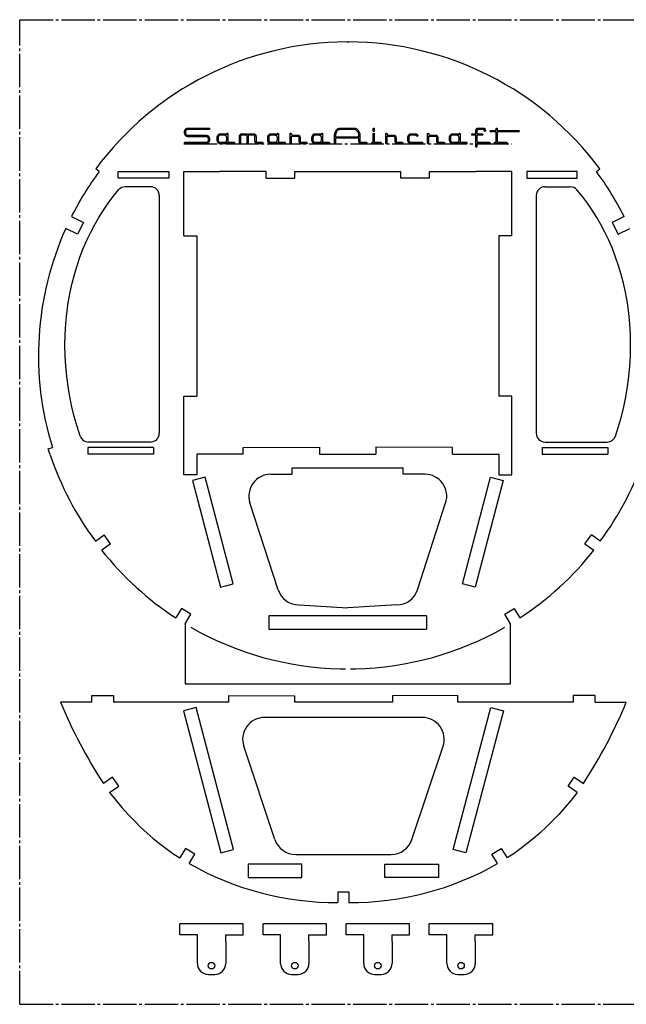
# Model space of a CAD drawing. Header units: millimetres. Extents: x 47 to 1047, y -11 to 439.
# Tile 1 of 3: x 47 to 324, y -11 to 439. Entities that reach past the tile are written whole.
import ezdxf

# ---------------------------------------------------------------- set-up
doc = ezdxf.new("R2010")
doc.units = ezdxf.units.MM
doc.linetypes.add('SLD-Осевая', pattern=[19.05, 15.24, -1.27, 1.27, -1.27])
doc.linetypes.add('SLD-Сплошная', pattern=[0])

msp = doc.modelspace()

# ---------------------------------------------------------------- linework, layer by layer
at = {"color": 7, "linetype": 'SLD-Осевая'}
for p, q in [((47.07, -10.68), (47.07, 439.32)), ((47.07, 439.32), (1047.07, 439.32)), ((122.01, 382.63), (272.01, 382.63)), ((47.07, -10.68), (1047.07, -10.68))]:
    msp.add_line(p, q, dxfattribs=at)
at = {"color": 7, "linetype": 'SLD-Сплошная'}
for p, q in [((196.51, 429.15), (197.51, 429.15)), ((83.42, 369.94), (81.81, 371.13)), ((92.13, 366.94), (92.13, 369.94)), ((92.13, 369.94), (115.19, 369.94)), ((115.19, 369.94), (115.19, 366.94)), ((122.01, 340.56), (122.01, 369.92)), ((122.01, 369.92), (138.32, 369.92)), ((138.32, 369.94), (138.32, 369.92)), ((159.73, 369.94), (138.32, 369.94)), ((159.73, 366.95), (159.73, 369.94)), ((172.79, 369.94), (221.23, 369.94)), ((172.79, 366.95), (172.79, 369.94)), ((221.23, 366.95), (221.23, 369.94)), ((234.29, 366.95), (234.29, 369.94)), ((234.29, 369.94), (255.7, 369.94)), ((255.7, 369.94), (255.7, 369.92)), ((272.01, 369.92), (255.7, 369.92)), ((272.01, 340.56), (272.01, 369.92)), ((301.89, 369.94), (278.83, 369.94)), ((278.83, 369.94), (278.83, 366.94)), ((301.89, 366.94), (301.89, 369.94)), ((310.6, 369.94), (312.21, 371.13)), ((115.19, 366.94), (92.13, 366.94)), ((159.73, 366.95), (172.79, 366.95)), ((234.29, 366.95), (221.23, 366.95)), ((278.83, 366.94), (301.89, 366.94)), ((106.87, 362.95), (95.33, 362.95)), ((287.15, 362.95), (298.68, 362.95)), ((110.87, 358.95), (110.87, 250.31)), ((283.15, 358.95), (283.15, 250.31)), ((70.74, 349.35), (76.17, 346.68)), ((76.17, 346.68), (73.5, 341.27)), ((323.28, 349.35), (317.85, 346.68)), ((317.85, 346.68), (320.51, 341.27)), ((73.5, 341.27), (68.14, 343.91)), ((320.51, 341.27), (325.87, 343.91)), ((122.01, 340.56), (128.01, 340.56)), ((128.01, 340.56), (128.01, 267.21)), ((272.01, 340.56), (266.01, 340.56)), ((266.01, 340.56), (266.01, 267.21)), ((122.01, 267.21), (128.01, 267.21)), ((122.01, 231.29), (122.01, 267.21)), ((272.01, 267.21), (266.01, 267.21)), ((272.01, 231.29), (272.01, 267.21)), ((60.09, 243.23), (62.01, 243.85)), ((60.99, 240.51), (60.09, 243.23)), ((78.14, 243.84), (78.14, 240.82)), ((108.16, 243.84), (78.14, 243.84)), ((106.87, 246.31), (78.46, 246.31)), ((108.16, 243.84), (108.16, 240.82)), ((149.13, 243.82), (184.13, 243.97)), ((149.14, 240.82), (149.13, 243.82)), ((184.13, 243.97), (184.14, 240.82)), ((209.89, 243.97), (209.88, 240.82)), ((244.89, 243.82), (209.89, 243.97)), ((244.88, 240.82), (244.89, 243.82)), ((285.86, 243.84), (315.87, 243.84)), ((285.86, 243.84), (285.86, 240.82)), ((287.15, 246.31), (315.56, 246.31)), ((315.87, 243.84), (315.87, 240.82)), ((108.16, 240.82), (78.14, 240.82)), ((149.14, 240.82), (128.01, 240.82)), ((128.01, 240.82), (128.01, 231.29)), ((184.14, 240.82), (209.88, 240.82)), ((244.88, 240.82), (266.01, 240.82)), ((266.01, 240.82), (266.01, 231.29)), ((285.86, 240.82), (315.87, 240.82)), ((171.63, 234.44), (222.38, 234.44)), ((171.65, 231.56), (171.63, 234.44)), ((222.37, 231.56), (222.38, 234.44)), ((128.01, 231.29), (122.01, 231.29)), ((131.82, 230.2), (126.03, 228.66)), ((144.67, 181.53), (131.82, 230.2)), ((161.8, 231.56), (171.65, 231.56)), ((232.22, 231.56), (222.37, 231.56)), ((249.35, 181.53), (262.19, 230.2)), ((262.19, 230.2), (267.99, 228.66)), ((266.01, 231.29), (272.01, 231.29)), ((126.03, 228.66), (138.84, 179.99)), ((267.99, 228.66), (255.17, 179.99)), ((165.16, 178.8), (152.28, 218.48)), ((228.86, 178.8), (241.73, 218.48)), ((81.66, 200.98), (85.6, 203.84)), ((88.61, 199.82), (85.6, 203.84)), ((305.4, 199.82), (308.42, 203.84)), ((312.36, 200.98), (308.42, 203.84)), ((88.61, 199.82), (84.53, 196.86)), ((305.4, 199.82), (309.49, 196.86)), ((138.84, 179.99), (144.67, 181.53)), ((255.17, 179.99), (249.35, 181.53)), ((174.67, 171.88), (197.01, 170.57)), ((219.35, 171.88), (197.01, 170.57)), ((120.97, 170.21), (118.46, 165.89)), ((125.29, 167.7), (120.97, 170.21)), ((122.67, 163.19), (125.29, 167.7)), ((233.04, 166.81), (160.97, 166.81)), ((160.97, 166.81), (160.97, 160.79)), ((233.04, 166.81), (233.04, 160.79)), ((268.73, 167.7), (273.05, 170.21)), ((271.34, 163.19), (268.73, 167.7)), ((273.05, 170.21), (275.56, 165.89)), ((122.67, 163.19), (122.67, 135.78)), ((271.34, 135.78), (271.34, 163.19)), ((160.97, 160.79), (233.04, 160.79)), ((193.53, 142.7), (195.96, 142.7)), ((198.22, 142.7), (200.49, 142.7)), ((122.67, 135.78), (271.34, 135.78)), ((79.98, 127.39), (65.75, 127.39)), ((79.98, 127.39), (79.98, 130.39)), ((79.98, 130.39), (89.98, 130.39)), ((89.98, 130.39), (89.98, 127.39)), ((142.65, 127.39), (89.98, 127.39)), ((142.65, 127.39), (142.65, 130.39)), ((142.65, 130.39), (172.65, 130.38)), ((172.65, 130.38), (172.65, 127.39)), ((217.36, 127.39), (172.65, 127.39)), ((247.36, 130.39), (217.36, 130.38)), ((217.36, 130.38), (217.36, 127.39)), ((247.36, 127.39), (247.36, 130.39)), ((300.04, 127.39), (247.36, 127.39)), ((300.04, 130.39), (300.04, 127.39)), ((310.04, 130.39), (300.04, 130.39)), ((310.04, 127.39), (310.04, 130.39)), ((310.04, 127.39), (324.27, 127.39)), ((127.66, 124.94), (121.85, 123.4)), ((121.85, 123.4), (139.02, 58.5)), ((144.82, 60.04), (127.66, 124.94)), ((245.19, 60.04), (262.36, 124.94)), ((268.16, 123.4), (251, 58.5)), ((262.36, 124.94), (268.16, 123.4)), ((231.07, 120.43), (158.95, 120.43)), ((163.71, 64.65), (149.46, 107.26)), ((226.31, 64.65), (240.56, 107.26)), ((89.51, 93.14), (85.33, 90.25)), ((92.34, 89.05), (89.51, 93.14)), ((297.68, 89.05), (300.51, 93.14)), ((300.51, 93.14), (304.68, 90.25)), ((88.14, 86.14), (92.34, 89.05)), ((301.88, 86.14), (297.68, 89.05)), ((122.86, 60.56), (120.26, 56.21)), ((127.14, 58.01), (122.86, 60.56)), ((139.02, 58.5), (144.82, 60.04)), ((251, 58.5), (245.19, 60.04)), ((262.87, 58.01), (267.16, 60.56)), ((267.16, 60.56), (269.76, 56.21)), ((124.53, 53.63), (127.14, 58.01)), ((173.19, 57.82), (216.83, 57.82)), ((265.49, 53.63), (262.87, 58.01)), ((176.07, 53.36), (151.49, 53.36)), ((151.49, 53.36), (151.49, 47.33)), ((176.07, 47.33), (176.07, 53.36)), ((213.95, 47.33), (213.95, 53.36)), ((213.95, 53.36), (238.53, 53.36)), ((238.53, 53.36), (238.53, 47.33)), ((151.49, 47.33), (176.07, 47.33)), ((238.53, 47.33), (213.95, 47.33)), ((192.51, 40.8), (192.51, 35.79)), ((192.51, 40.8), (197.51, 40.8)), ((197.51, 40.8), (197.51, 35.79)), ((149.26, 26.09), (120.26, 26.09)), ((120.26, 21.09), (120.26, 26.09)), ((149.26, 21.09), (149.26, 26.09)), ((187.26, 26.09), (158.26, 26.09)), ((158.26, 21.09), (158.26, 26.09)), ((187.26, 21.09), (187.26, 26.09)), ((225.26, 26.09), (196.26, 26.09)), ((196.26, 21.09), (196.26, 26.09)), ((225.26, 21.09), (225.26, 26.09)), ((263.26, 26.09), (234.26, 26.09)), ((234.26, 21.09), (234.26, 26.09)), ((263.26, 21.09), (263.26, 26.09)), ((128.26, 21.09), (120.26, 21.09)), ((128.26, 18.09), (128.26, 21.09)), ((128.26, 8.01), (128.26, 18.09)), ((141.26, 21.09), (149.26, 21.09)), ((141.26, 18.09), (141.26, 21.09)), ((141.26, 18.09), (141.26, 8.01)), ((166.26, 21.09), (158.26, 21.09)), ((166.26, 18.09), (166.26, 21.09)), ((166.26, 8.01), (166.26, 18.09)), ((179.26, 21.09), (187.26, 21.09)), ((179.26, 18.09), (179.26, 21.09)), ((179.26, 18.09), (179.26, 8.01)), ((204.26, 21.09), (196.26, 21.09)), ((204.26, 18.09), (204.26, 21.09)), ((204.26, 8.01), (204.26, 18.09)), ((217.26, 21.09), (225.26, 21.09)), ((217.26, 18.09), (217.26, 21.09)), ((217.26, 18.09), (217.26, 8.01)), ((242.26, 21.09), (234.26, 21.09)), ((242.26, 18.09), (242.26, 21.09)), ((242.26, 8.01), (242.26, 18.09)), ((255.26, 21.09), (263.26, 21.09)), ((255.26, 18.09), (255.26, 21.09)), ((255.26, 18.09), (255.26, 8.01)), ((133.26, 3.01), (136.26, 3.01)), ((171.26, 3.01), (174.26, 3.01)), ((209.26, 3.01), (212.26, 3.01)), ((247.26, 3.01), (250.26, 3.01))]:
    msp.add_line(p, q, dxfattribs=at)
at = {"color": 7, "linetype": 'SLD-Сплошная', "flags": 128}
for points in [[(133.83, 384.56), (133.83, 384.37), (133.81, 384.18), (133.77, 384), (133.73, 383.82), (133.67, 383.65), (133.59, 383.49), (133.51, 383.34), (133.41, 383.19), (133.3, 383.06), (133.18, 382.95), (133.06, 382.85), (132.94, 382.77), (132.8, 382.71), (132.67, 382.66), (132.52, 382.64), (132.38, 382.63), (132.38, 382.63), (122.63, 382.63), (122.63, 382.63), (122.58, 382.63), (122.54, 382.65), (122.5, 382.68), (122.46, 382.73), (122.4, 382.84), (122.38, 382.97), (122.38, 382.97), (122.39, 383.04), (122.4, 383.11), (122.42, 383.16), (122.45, 383.21), (122.48, 383.24), (122.52, 383.27), (122.57, 383.29), (122.63, 383.29), (122.63, 383.29), (132.38, 383.29), (132.38, 383.29), (132.48, 383.3), (132.58, 383.31), (132.67, 383.34), (132.76, 383.38), (132.84, 383.44), (132.92, 383.5), (133, 383.58), (133.07, 383.66), (133.2, 383.86), (133.29, 384.08), (133.34, 384.31), (133.36, 384.56), (133.36, 384.56), (133.34, 384.82), (133.29, 385.05), (133.2, 385.27), (133.07, 385.47), (133, 385.56), (132.92, 385.63), (132.84, 385.7), (132.76, 385.75), (132.67, 385.79), (132.58, 385.82), (132.48, 385.84), (132.38, 385.84), (132.38, 385.84), (123.85, 385.84), (123.85, 385.84), (123.7, 385.85), (123.56, 385.88), (123.42, 385.93), (123.29, 385.99), (123.16, 386.07), (123.04, 386.17), (122.92, 386.29), (122.81, 386.43), (122.71, 386.58), (122.63, 386.73), (122.55, 386.9), (122.49, 387.07), (122.45, 387.25), (122.41, 387.44), (122.39, 387.63), (122.38, 387.83), (122.38, 387.83), (122.39, 388.03), (122.41, 388.23), (122.45, 388.41), (122.49, 388.59), (122.55, 388.76), (122.63, 388.93), (122.71, 389.09), (122.81, 389.23), (122.92, 389.37), (123.04, 389.49), (123.16, 389.59), (123.29, 389.67), (123.42, 389.74), (123.56, 389.78), (123.7, 389.81), (123.85, 389.82), (123.85, 389.82), (133.59, 389.82), (133.59, 389.82), (133.65, 389.81), (133.7, 389.8), (133.74, 389.77), (133.77, 389.74), (133.8, 389.69), (133.82, 389.63), (133.83, 389.57), (133.83, 389.49), (133.83, 389.49), (133.82, 389.36), (133.76, 389.25), (133.73, 389.21), (133.68, 389.18), (133.64, 389.16), (133.59, 389.16), (133.59, 389.16), (123.83, 389.16), (123.83, 389.16), (123.73, 389.15), (123.64, 389.13), (123.55, 389.1), (123.46, 389.06), (123.37, 389), (123.29, 388.94), (123.22, 388.86), (123.14, 388.76), (123.02, 388.56), (122.93, 388.34), (122.88, 388.09), (122.86, 387.83), (122.86, 387.83), (122.88, 387.57), (122.93, 387.33), (123.02, 387.1), (123.14, 386.9), (123.22, 386.81), (123.29, 386.73), (123.37, 386.66), (123.46, 386.6), (123.55, 386.56), (123.64, 386.53), (123.73, 386.51), (123.83, 386.51), (123.83, 386.51), (132.37, 386.51), (132.37, 386.51), (132.52, 386.5), (132.66, 386.47), (132.8, 386.43), (132.94, 386.37), (133.06, 386.29), (133.18, 386.19), (133.3, 386.07), (133.41, 385.94), (133.51, 385.79), (133.59, 385.64), (133.67, 385.48), (133.73, 385.31), (133.77, 385.13), (133.81, 384.95), (133.83, 384.76), (133.83, 384.56)], [(145.32, 382.97), (145.3, 382.84), (145.25, 382.73), (145.21, 382.68), (145.17, 382.65), (145.12, 382.63), (145.07, 382.63), (145.07, 382.63), (142.61, 382.63), (142.61, 382.63), (142.48, 382.64), (142.37, 382.67), (142.26, 382.71), (142.15, 382.78), (142.06, 382.86), (141.98, 382.97), (141.9, 383.09), (141.83, 383.23), (141.83, 383.23), (141.72, 383.09), (141.6, 382.97), (141.45, 382.86), (141.3, 382.78), (141.12, 382.71), (140.93, 382.67), (140.73, 382.64), (140.51, 382.63), (140.51, 382.63), (138.94, 382.63), (138.94, 382.63), (138.73, 382.64), (138.54, 382.66), (138.35, 382.71), (138.18, 382.77), (138.03, 382.85), (137.89, 382.94), (137.77, 383.06), (137.66, 383.19), (137.66, 383.19), (137.57, 383.33), (137.48, 383.5), (137.42, 383.68), (137.36, 383.89), (137.32, 384.11), (137.28, 384.36), (137.27, 384.62), (137.26, 384.91), (137.26, 384.91), (137.27, 385.19), (137.28, 385.45), (137.32, 385.69), (137.36, 385.92), (137.42, 386.12), (137.48, 386.31), (137.57, 386.47), (137.66, 386.62), (137.77, 386.75), (137.89, 386.86), (138.03, 386.96), (138.18, 387.03), (138.35, 387.09), (138.53, 387.14), (138.73, 387.16), (138.94, 387.17), (138.94, 387.17), (140.5, 387.17), (140.5, 387.17), (140.69, 387.16), (140.87, 387.14), (141.03, 387.1), (141.19, 387.04), (141.33, 386.97), (141.46, 386.89), (141.58, 386.78), (141.69, 386.66), (141.69, 386.66), (141.69, 386.77), (141.69, 386.86), (141.69, 386.94), (141.69, 387.01), (141.69, 387.07), (141.7, 387.11), (141.7, 387.14), (141.7, 387.16), (141.7, 387.16), (141.73, 387.29), (141.78, 387.38), (141.85, 387.44), (141.94, 387.45), (141.94, 387.45), (141.99, 387.45), (142.03, 387.43), (142.07, 387.4), (142.11, 387.36), (142.16, 387.25), (142.18, 387.13), (142.18, 387.13), (142.18, 383.85), (142.18, 383.85), (142.19, 383.74), (142.21, 383.64), (142.25, 383.54), (142.3, 383.46), (142.37, 383.38), (142.44, 383.33), (142.51, 383.3), (142.6, 383.29), (142.6, 383.29), (145.07, 383.29), (145.07, 383.29), (145.13, 383.29), (145.18, 383.27), (145.22, 383.24), (145.26, 383.21), (145.29, 383.16), (145.31, 383.11), (145.32, 383.04), (145.32, 382.97)], [(158.2, 382.97), (158.19, 382.84), (158.13, 382.73), (158.09, 382.68), (158.05, 382.65), (158.01, 382.63), (157.96, 382.63), (157.96, 382.63), (155.49, 382.63), (155.49, 382.63), (155.39, 382.63), (155.31, 382.65), (155.22, 382.68), (155.14, 382.71), (155.06, 382.76), (154.99, 382.82), (154.92, 382.89), (154.85, 382.97), (154.74, 383.15), (154.66, 383.36), (154.61, 383.58), (154.59, 383.82), (154.59, 383.82), (154.59, 385.94), (154.59, 385.94), (154.59, 386.05), (154.56, 386.15), (154.52, 386.25), (154.47, 386.34), (154.4, 386.41), (154.33, 386.47), (154.25, 386.5), (154.17, 386.51), (154.17, 386.51), (151.89, 386.51), (151.89, 386.51), (151.81, 386.5), (151.73, 386.47), (151.66, 386.41), (151.6, 386.34), (151.54, 386.25), (151.5, 386.16), (151.48, 386.05), (151.47, 385.94), (151.47, 385.94), (151.47, 382.94), (151.47, 382.94), (151.47, 382.87), (151.46, 382.81), (151.44, 382.75), (151.41, 382.71), (151.38, 382.67), (151.34, 382.65), (151.29, 382.63), (151.23, 382.63), (151.23, 382.63), (151.18, 382.63), (151.13, 382.65), (151.09, 382.67), (151.06, 382.71), (151.03, 382.75), (151.01, 382.81), (151, 382.87), (151, 382.94), (151, 382.94), (151, 385.94), (151, 385.94), (150.99, 386.05), (150.97, 386.16), (150.93, 386.25), (150.88, 386.34), (150.81, 386.41), (150.75, 386.47), (150.67, 386.5), (150.59, 386.51), (150.59, 386.51), (148.38, 386.51), (148.38, 386.51), (148.3, 386.5), (148.23, 386.47), (148.16, 386.41), (148.09, 386.34), (148.04, 386.25), (148, 386.16), (147.98, 386.05), (147.97, 385.94), (147.97, 385.94), (147.97, 382.94), (147.97, 382.94), (147.97, 382.87), (147.96, 382.81), (147.94, 382.75), (147.91, 382.71), (147.88, 382.67), (147.84, 382.65), (147.79, 382.63), (147.74, 382.63), (147.74, 382.63), (147.68, 382.63), (147.63, 382.65), (147.59, 382.67), (147.56, 382.71), (147.53, 382.75), (147.51, 382.81), (147.5, 382.87), (147.5, 382.95), (147.5, 382.95), (147.5, 385.95), (147.5, 385.95), (147.51, 386.19), (147.56, 386.42), (147.65, 386.62), (147.76, 386.81), (147.83, 386.9), (147.9, 386.97), (147.98, 387.03), (148.06, 387.08), (148.14, 387.12), (148.22, 387.15), (148.31, 387.16), (148.4, 387.17), (148.4, 387.17), (150.63, 387.17), (150.63, 387.17), (150.73, 387.16), (150.82, 387.14), (150.91, 387.11), (150.99, 387.06), (151.07, 387), (151.15, 386.93), (151.22, 386.84), (151.29, 386.73), (151.29, 386.73), (151.35, 386.84), (151.43, 386.93), (151.5, 387), (151.58, 387.06), (151.67, 387.11), (151.76, 387.14), (151.85, 387.16), (151.94, 387.17), (151.94, 387.17), (154.17, 387.17), (154.17, 387.17), (154.26, 387.16), (154.35, 387.15), (154.43, 387.12), (154.52, 387.08), (154.59, 387.03), (154.67, 386.97), (154.74, 386.9), (154.81, 386.81), (154.92, 386.62), (155, 386.42), (155.05, 386.19), (155.07, 385.95), (155.07, 385.95), (155.07, 383.86), (155.07, 383.86), (155.07, 383.75), (155.1, 383.64), (155.14, 383.55), (155.19, 383.46), (155.25, 383.38), (155.32, 383.33), (155.4, 383.3), (155.48, 383.29), (155.48, 383.29), (157.96, 383.29), (157.96, 383.29), (158.01, 383.29), (158.06, 383.27), (158.11, 383.24), (158.14, 383.21), (158.17, 383.16), (158.19, 383.11), (158.2, 383.04), (158.2, 382.97)], [(168.45, 382.97), (168.43, 382.84), (168.37, 382.73), (168.33, 382.68), (168.29, 382.65), (168.25, 382.63), (168.2, 382.63), (168.2, 382.63), (165.74, 382.63), (165.74, 382.63), (165.61, 382.64), (165.49, 382.67), (165.38, 382.71), (165.28, 382.78), (165.19, 382.86), (165.1, 382.97), (165.02, 383.09), (164.96, 383.23), (164.96, 383.23), (164.85, 383.09), (164.72, 382.97), (164.58, 382.86), (164.42, 382.78), (164.25, 382.71), (164.06, 382.67), (163.85, 382.64), (163.63, 382.63), (163.63, 382.63), (162.07, 382.63), (162.07, 382.63), (161.86, 382.64), (161.66, 382.66), (161.48, 382.71), (161.31, 382.77), (161.16, 382.85), (161.02, 382.94), (160.9, 383.06), (160.79, 383.19), (160.79, 383.19), (160.69, 383.33), (160.61, 383.5), (160.54, 383.68), (160.49, 383.89), (160.44, 384.11), (160.41, 384.36), (160.39, 384.62), (160.39, 384.91), (160.39, 384.91), (160.39, 385.19), (160.41, 385.45), (160.44, 385.69), (160.49, 385.92), (160.54, 386.12), (160.61, 386.31), (160.69, 386.47), (160.79, 386.62), (160.89, 386.75), (161.02, 386.86), (161.15, 386.96), (161.31, 387.03), (161.47, 387.09), (161.66, 387.14), (161.85, 387.16), (162.06, 387.17), (162.06, 387.17), (163.62, 387.17), (163.62, 387.17), (163.81, 387.16), (163.99, 387.14), (164.16, 387.1), (164.31, 387.04), (164.46, 386.97), (164.59, 386.89), (164.71, 386.78), (164.82, 386.66), (164.82, 386.66), (164.82, 386.77), (164.82, 386.86), (164.82, 386.94), (164.82, 387.01), (164.82, 387.07), (164.82, 387.11), (164.82, 387.14), (164.82, 387.16), (164.82, 387.16), (164.86, 387.29), (164.9, 387.38), (164.97, 387.44), (165.06, 387.45), (165.06, 387.45), (165.11, 387.45), (165.16, 387.43), (165.2, 387.4), (165.23, 387.36), (165.29, 387.25), (165.31, 387.13), (165.31, 387.13), (165.31, 383.85), (165.31, 383.85), (165.31, 383.74), (165.34, 383.64), (165.37, 383.54), (165.43, 383.46), (165.49, 383.38), (165.56, 383.33), (165.64, 383.3), (165.72, 383.29), (165.72, 383.29), (168.2, 383.29), (168.2, 383.29), (168.26, 383.29), (168.31, 383.27), (168.35, 383.24), (168.39, 383.21), (168.41, 383.16), (168.43, 383.11), (168.44, 383.04), (168.45, 382.97)], [(178.37, 382.97), (178.37, 382.89), (178.36, 382.82), (178.34, 382.76), (178.31, 382.71), (178.28, 382.67), (178.24, 382.65), (178.19, 382.63), (178.13, 382.63), (178.13, 382.63), (175.68, 382.63), (175.68, 382.63), (175.59, 382.63), (175.5, 382.65), (175.42, 382.68), (175.34, 382.72), (175.26, 382.77), (175.19, 382.83), (175.11, 382.9), (175.05, 382.98), (174.93, 383.17), (174.85, 383.38), (174.8, 383.6), (174.79, 383.84), (174.79, 383.84), (174.79, 385.39), (174.79, 385.39), (174.78, 385.5), (174.76, 385.6), (174.72, 385.69), (174.66, 385.78), (174.6, 385.85), (174.52, 385.9), (174.45, 385.93), (174.36, 385.94), (174.36, 385.94), (171.52, 385.94), (171.52, 385.94), (171.41, 385.95), (171.31, 385.99), (171.2, 386.05), (171.1, 386.14), (171.1, 386.14), (171.1, 382.96), (171.1, 382.96), (171.08, 382.83), (171.03, 382.73), (170.99, 382.68), (170.95, 382.65), (170.91, 382.63), (170.86, 382.63), (170.86, 382.63), (170.81, 382.63), (170.77, 382.65), (170.73, 382.68), (170.69, 382.72), (170.64, 382.83), (170.62, 382.95), (170.62, 382.95), (170.62, 387.14), (170.62, 387.14), (170.63, 387.21), (170.64, 387.27), (170.66, 387.33), (170.69, 387.37), (170.72, 387.41), (170.76, 387.43), (170.81, 387.45), (170.87, 387.45), (170.87, 387.45), (170.94, 387.44), (171, 387.41), (171.05, 387.35), (171.09, 387.27), (171.09, 387.27), (171.16, 387.12), (171.22, 386.98), (171.28, 386.86), (171.33, 386.77), (171.39, 386.7), (171.44, 386.64), (171.49, 386.61), (171.53, 386.6), (171.53, 386.6), (174.36, 386.6), (174.36, 386.6), (174.45, 386.6), (174.54, 386.58), (174.62, 386.55), (174.7, 386.51), (174.78, 386.46), (174.85, 386.4), (174.93, 386.33), (174.99, 386.25), (175.11, 386.07), (175.19, 385.86), (175.24, 385.64), (175.26, 385.4), (175.26, 385.4), (175.26, 383.86), (175.26, 383.86), (175.27, 383.75), (175.29, 383.64), (175.33, 383.55), (175.38, 383.46), (175.44, 383.38), (175.51, 383.33), (175.59, 383.3), (175.67, 383.29), (175.67, 383.29), (178.13, 383.29), (178.13, 383.29), (178.19, 383.29), (178.24, 383.27), (178.28, 383.24), (178.31, 383.21), (178.34, 383.16), (178.36, 383.11), (178.37, 383.04), (178.37, 382.97)], [(188.64, 382.97), (188.62, 382.84), (188.57, 382.73), (188.53, 382.68), (188.49, 382.65), (188.44, 382.63), (188.39, 382.63), (188.39, 382.63), (185.93, 382.63), (185.93, 382.63), (185.8, 382.64), (185.68, 382.67), (185.57, 382.71), (185.47, 382.78), (185.38, 382.86), (185.29, 382.97), (185.22, 383.09), (185.15, 383.23), (185.15, 383.23), (185.04, 383.09), (184.91, 382.97), (184.77, 382.86), (184.61, 382.78), (184.44, 382.71), (184.25, 382.67), (184.05, 382.64), (183.83, 382.63), (183.83, 382.63), (182.26, 382.63), (182.26, 382.63), (182.05, 382.64), (181.85, 382.66), (181.67, 382.71), (181.5, 382.77), (181.35, 382.85), (181.21, 382.94), (181.09, 383.06), (180.98, 383.19), (180.98, 383.19), (180.88, 383.33), (180.8, 383.5), (180.73, 383.68), (180.68, 383.89), (180.63, 384.11), (180.6, 384.36), (180.58, 384.62), (180.58, 384.91), (180.58, 384.91), (180.58, 385.19), (180.6, 385.45), (180.63, 385.69), (180.68, 385.92), (180.73, 386.12), (180.8, 386.31), (180.88, 386.47), (180.98, 386.62), (181.09, 386.75), (181.21, 386.86), (181.35, 386.96), (181.5, 387.03), (181.67, 387.09), (181.85, 387.14), (182.05, 387.16), (182.26, 387.17), (182.26, 387.17), (183.81, 387.17), (183.81, 387.17), (184, 387.16), (184.18, 387.14), (184.35, 387.1), (184.51, 387.04), (184.65, 386.97), (184.78, 386.89), (184.9, 386.78), (185.01, 386.66), (185.01, 386.66), (185.01, 386.77), (185.01, 386.86), (185.01, 386.94), (185.01, 387.01), (185.01, 387.07), (185.01, 387.11), (185.02, 387.14), (185.02, 387.16), (185.02, 387.16), (185.05, 387.29), (185.1, 387.38), (185.17, 387.44), (185.26, 387.45), (185.26, 387.45), (185.3, 387.45), (185.35, 387.43), (185.39, 387.4), (185.43, 387.36), (185.48, 387.25), (185.5, 387.13), (185.5, 387.13), (185.5, 383.85), (185.5, 383.85), (185.51, 383.74), (185.53, 383.64), (185.57, 383.54), (185.62, 383.46), (185.68, 383.38), (185.76, 383.33), (185.83, 383.3), (185.91, 383.29), (185.91, 383.29), (188.39, 383.29), (188.39, 383.29), (188.45, 383.29), (188.5, 383.27), (188.54, 383.24), (188.58, 383.21), (188.6, 383.16), (188.62, 383.11), (188.64, 383.04), (188.64, 382.97)], [(205.73, 382.97), (205.71, 382.84), (205.66, 382.73), (205.62, 382.68), (205.58, 382.65), (205.53, 382.63), (205.48, 382.63), (205.48, 382.63), (203, 382.63), (203, 382.63), (202.91, 382.63), (202.82, 382.65), (202.73, 382.68), (202.65, 382.71), (202.57, 382.76), (202.49, 382.82), (202.42, 382.89), (202.35, 382.97), (202.23, 383.16), (202.15, 383.36), (202.09, 383.57), (202.08, 383.81), (202.08, 383.81), (202.08, 385.18), (202.08, 385.18), (191.38, 385.18), (191.38, 385.18), (191.38, 382.95), (191.38, 382.95), (191.37, 382.83), (191.31, 382.72), (191.28, 382.68), (191.24, 382.65), (191.19, 382.63), (191.15, 382.63), (191.15, 382.63), (191.1, 382.63), (191.06, 382.65), (191.02, 382.68), (190.98, 382.73), (190.93, 382.83), (190.91, 382.96), (190.91, 382.96), (190.91, 386.22), (190.91, 386.22), (190.92, 386.59), (190.96, 386.94), (191.02, 387.28), (191.11, 387.6), (191.22, 387.91), (191.35, 388.21), (191.51, 388.49), (191.69, 388.76), (191.89, 389.01), (192.1, 389.22), (192.33, 389.41), (192.56, 389.56), (192.8, 389.67), (193.05, 389.75), (193.31, 389.8), (193.58, 389.82), (193.58, 389.82), (199.88, 389.82), (199.88, 389.82), (200.15, 389.8), (200.41, 389.75), (200.66, 389.67), (200.9, 389.56), (201.13, 389.41), (201.35, 389.23), (201.56, 389.01), (201.77, 388.76), (201.95, 388.49), (202.11, 388.21), (202.24, 387.91), (202.35, 387.61), (202.44, 387.28), (202.5, 386.94), (202.54, 386.6), (202.55, 386.23), (202.55, 386.23), (202.55, 383.85), (202.55, 383.85), (202.56, 383.74), (202.58, 383.64), (202.62, 383.55), (202.68, 383.46), (202.75, 383.38), (202.83, 383.33), (202.91, 383.3), (202.99, 383.29), (202.99, 383.29), (205.48, 383.29), (205.48, 383.29), (205.54, 383.29), (205.59, 383.27), (205.63, 383.24), (205.67, 383.21), (205.7, 383.16), (205.72, 383.11), (205.73, 383.04), (205.73, 382.97)], [(202.08, 385.84), (202.07, 386.04), (202.07, 386.23), (202.06, 386.4), (202.05, 386.56), (202.03, 386.7), (202.02, 386.83), (202, 386.95), (201.98, 387.06), (201.98, 387.06), (201.92, 387.29), (201.84, 387.5), (201.76, 387.71), (201.67, 387.9), (201.56, 388.09), (201.45, 388.26), (201.32, 388.42), (201.18, 388.57), (201.03, 388.71), (200.88, 388.83), (200.72, 388.93), (200.56, 389.01), (200.4, 389.08), (200.23, 389.12), (200.06, 389.15), (199.88, 389.16), (199.88, 389.16), (193.57, 389.16), (193.57, 389.16), (193.35, 389.14), (193.13, 389.1), (192.93, 389.03), (192.73, 388.94), (192.54, 388.82), (192.36, 388.67), (192.19, 388.49), (192.02, 388.28), (191.87, 388.06), (191.74, 387.82), (191.63, 387.58), (191.54, 387.32), (191.47, 387.05), (191.42, 386.77), (191.39, 386.48), (191.38, 386.18), (191.38, 386.18), (191.38, 385.84), (191.38, 385.84), (202.08, 385.84)], [(212.23, 382.97), (212.22, 382.84), (212.16, 382.73), (212.12, 382.68), (212.08, 382.65), (212.04, 382.63), (211.99, 382.63), (211.99, 382.63), (209.52, 382.63), (209.52, 382.63), (209.43, 382.63), (209.33, 382.65), (209.25, 382.68), (209.16, 382.72), (209.08, 382.78), (209.01, 382.84), (208.93, 382.92), (208.87, 383.01), (208.87, 383.01), (208.8, 382.92), (208.73, 382.84), (208.65, 382.78), (208.57, 382.72), (208.48, 382.68), (208.4, 382.65), (208.3, 382.63), (208.21, 382.63), (208.21, 382.63), (208.16, 382.63), (208.11, 382.65), (208.07, 382.68), (208.03, 382.73), (207.98, 382.83), (207.96, 382.96), (207.96, 382.96), (207.97, 383.03), (207.98, 383.09), (208, 383.15), (208.02, 383.19), (208.06, 383.23), (208.1, 383.25), (208.15, 383.27), (208.21, 383.27), (208.21, 383.27), (208.29, 383.28), (208.36, 383.31), (208.44, 383.37), (208.5, 383.44), (208.55, 383.53), (208.59, 383.62), (208.62, 383.72), (208.62, 383.84), (208.62, 383.84), (208.62, 387.11), (208.62, 387.11), (208.64, 387.24), (208.69, 387.35), (208.73, 387.39), (208.77, 387.42), (208.81, 387.44), (208.86, 387.44), (208.86, 387.44), (208.91, 387.44), (208.95, 387.42), (208.99, 387.39), (209.03, 387.35), (209.08, 387.24), (209.1, 387.11), (209.1, 387.11), (209.1, 383.85), (209.1, 383.85), (209.1, 383.74), (209.13, 383.64), (209.16, 383.54), (209.22, 383.46), (209.28, 383.38), (209.35, 383.33), (209.43, 383.3), (209.51, 383.29), (209.51, 383.29), (211.99, 383.29), (211.99, 383.29), (212.05, 383.29), (212.1, 383.27), (212.14, 383.24), (212.17, 383.21), (212.2, 383.16), (212.22, 383.11), (212.23, 383.04), (212.23, 382.97)], [(209.1, 388.53), (209.08, 388.41), (209.03, 388.3), (208.99, 388.26), (208.95, 388.23), (208.91, 388.22), (208.86, 388.21), (208.86, 388.21), (208.81, 388.22), (208.77, 388.23), (208.73, 388.26), (208.69, 388.3), (208.64, 388.41), (208.62, 388.53), (208.62, 388.53), (208.62, 389.5), (208.62, 389.5), (208.64, 389.62), (208.69, 389.72), (208.73, 389.76), (208.77, 389.8), (208.81, 389.81), (208.86, 389.82), (208.86, 389.82), (208.91, 389.81), (208.95, 389.8), (208.99, 389.76), (209.03, 389.72), (209.08, 389.62), (209.1, 389.5), (209.1, 389.5), (209.1, 388.53)], [(222.16, 382.97), (222.16, 382.89), (222.15, 382.82), (222.13, 382.76), (222.1, 382.71), (222.07, 382.67), (222.03, 382.65), (221.98, 382.63), (221.93, 382.63), (221.93, 382.63), (219.47, 382.63), (219.47, 382.63), (219.38, 382.63), (219.29, 382.65), (219.21, 382.68), (219.13, 382.72), (219.05, 382.77), (218.98, 382.83), (218.91, 382.9), (218.84, 382.98), (218.73, 383.17), (218.64, 383.38), (218.59, 383.6), (218.58, 383.84), (218.58, 383.84), (218.58, 385.39), (218.58, 385.39), (218.57, 385.5), (218.55, 385.6), (218.51, 385.69), (218.45, 385.78), (218.39, 385.85), (218.32, 385.9), (218.24, 385.93), (218.15, 385.94), (218.15, 385.94), (215.31, 385.94), (215.31, 385.94), (215.2, 385.95), (215.1, 385.99), (214.99, 386.05), (214.89, 386.14), (214.89, 386.14), (214.89, 382.96), (214.89, 382.96), (214.87, 382.83), (214.82, 382.73), (214.78, 382.68), (214.74, 382.65), (214.7, 382.63), (214.65, 382.63), (214.65, 382.63), (214.61, 382.63), (214.56, 382.65), (214.52, 382.68), (214.48, 382.72), (214.43, 382.83), (214.41, 382.95), (214.41, 382.95), (214.41, 387.14), (214.41, 387.14), (214.42, 387.21), (214.43, 387.27), (214.45, 387.33), (214.48, 387.37), (214.51, 387.41), (214.55, 387.43), (214.6, 387.45), (214.66, 387.45), (214.66, 387.45), (214.73, 387.44), (214.79, 387.41), (214.84, 387.35), (214.88, 387.27), (214.88, 387.27), (214.95, 387.12), (215.01, 386.98), (215.07, 386.86), (215.12, 386.77), (215.18, 386.7), (215.23, 386.64), (215.28, 386.61), (215.32, 386.6), (215.32, 386.6), (218.15, 386.6), (218.15, 386.6), (218.24, 386.6), (218.33, 386.58), (218.41, 386.55), (218.49, 386.51), (218.57, 386.46), (218.65, 386.4), (218.72, 386.33), (218.78, 386.25), (218.9, 386.07), (218.98, 385.86), (219.03, 385.64), (219.05, 385.4), (219.05, 385.4), (219.05, 383.86), (219.05, 383.86), (219.06, 383.75), (219.08, 383.64), (219.12, 383.55), (219.17, 383.46), (219.24, 383.38), (219.31, 383.33), (219.38, 383.3), (219.46, 383.29), (219.46, 383.29), (221.93, 383.29), (221.93, 383.29), (221.98, 383.29), (222.03, 383.27), (222.07, 383.24), (222.1, 383.21), (222.13, 383.16), (222.15, 383.11), (222.16, 383.04), (222.16, 382.97)], [(231.25, 382.97), (231.23, 382.84), (231.17, 382.73), (231.13, 382.68), (231.09, 382.65), (231.05, 382.63), (231, 382.63), (231, 382.63), (226.05, 382.63), (226.05, 382.63), (225.84, 382.64), (225.64, 382.66), (225.46, 382.71), (225.29, 382.77), (225.14, 382.85), (225, 382.94), (224.88, 383.06), (224.77, 383.19), (224.77, 383.19), (224.67, 383.33), (224.59, 383.5), (224.53, 383.68), (224.47, 383.89), (224.42, 384.11), (224.39, 384.36), (224.37, 384.62), (224.37, 384.91), (224.37, 384.91), (224.37, 385.19), (224.39, 385.45), (224.42, 385.69), (224.47, 385.92), (224.53, 386.12), (224.59, 386.31), (224.68, 386.47), (224.77, 386.62), (224.88, 386.75), (225, 386.86), (225.14, 386.96), (225.29, 387.03), (225.46, 387.09), (225.64, 387.14), (225.84, 387.16), (226.05, 387.17), (226.05, 387.17), (227.62, 387.17), (227.62, 387.17), (227.84, 387.16), (228.04, 387.13), (228.23, 387.09), (228.4, 387.02), (228.55, 386.94), (228.69, 386.84), (228.81, 386.72), (228.91, 386.58), (228.91, 386.58), (228.96, 386.47), (228.98, 386.34), (228.98, 386.34), (228.96, 386.21), (228.91, 386.1), (228.87, 386.06), (228.83, 386.03), (228.78, 386.01), (228.73, 386), (228.73, 386), (228.69, 386.01), (228.65, 386.03), (228.6, 386.06), (228.56, 386.11), (228.56, 386.11), (228.47, 386.2), (228.37, 386.28), (228.27, 386.35), (228.16, 386.41), (228.03, 386.45), (227.9, 386.48), (227.76, 386.5), (227.61, 386.51), (227.61, 386.51), (226.04, 386.51), (226.04, 386.51), (225.88, 386.5), (225.73, 386.48), (225.59, 386.46), (225.47, 386.42), (225.36, 386.37), (225.26, 386.31), (225.18, 386.24), (225.1, 386.15), (225.04, 386.06), (224.99, 385.94), (224.94, 385.81), (224.91, 385.66), (224.88, 385.5), (224.86, 385.32), (224.85, 385.12), (224.84, 384.91), (224.84, 384.91), (224.85, 384.69), (224.86, 384.49), (224.88, 384.31), (224.91, 384.14), (224.94, 383.99), (224.99, 383.86), (225.04, 383.75), (225.1, 383.65), (225.18, 383.56), (225.26, 383.49), (225.36, 383.43), (225.47, 383.38), (225.59, 383.34), (225.73, 383.31), (225.88, 383.3), (226.04, 383.29), (226.04, 383.29), (231, 383.29), (231, 383.29), (231.06, 383.29), (231.11, 383.27), (231.15, 383.24), (231.18, 383.21), (231.21, 383.16), (231.23, 383.11), (231.24, 383.04), (231.25, 382.97)], [(241.22, 382.97), (241.22, 382.89), (241.21, 382.82), (241.19, 382.76), (241.16, 382.71), (241.13, 382.67), (241.09, 382.65), (241.04, 382.63), (240.98, 382.63), (240.98, 382.63), (238.53, 382.63), (238.53, 382.63), (238.44, 382.63), (238.35, 382.65), (238.26, 382.68), (238.18, 382.72), (238.11, 382.77), (238.03, 382.83), (237.96, 382.9), (237.9, 382.98), (237.78, 383.17), (237.7, 383.38), (237.65, 383.6), (237.63, 383.84), (237.63, 383.84), (237.63, 385.39), (237.63, 385.39), (237.63, 385.5), (237.6, 385.6), (237.56, 385.69), (237.51, 385.78), (237.44, 385.85), (237.37, 385.9), (237.29, 385.93), (237.21, 385.94), (237.21, 385.94), (234.36, 385.94), (234.36, 385.94), (234.26, 385.95), (234.15, 385.99), (234.05, 386.05), (233.94, 386.14), (233.94, 386.14), (233.94, 382.96), (233.94, 382.96), (233.93, 382.83), (233.87, 382.73), (233.84, 382.68), (233.8, 382.65), (233.76, 382.63), (233.71, 382.63), (233.71, 382.63), (233.66, 382.63), (233.62, 382.65), (233.58, 382.68), (233.54, 382.72), (233.49, 382.83), (233.47, 382.95), (233.47, 382.95), (233.47, 387.14), (233.47, 387.14), (233.48, 387.21), (233.49, 387.27), (233.51, 387.33), (233.53, 387.37), (233.57, 387.41), (233.61, 387.43), (233.66, 387.45), (233.72, 387.45), (233.72, 387.45), (233.79, 387.44), (233.85, 387.41), (233.9, 387.35), (233.94, 387.27), (233.94, 387.27), (234, 387.12), (234.07, 386.98), (234.12, 386.86), (234.18, 386.77), (234.23, 386.7), (234.28, 386.64), (234.33, 386.61), (234.38, 386.6), (234.38, 386.6), (237.2, 386.6), (237.2, 386.6), (237.3, 386.6), (237.38, 386.58), (237.47, 386.55), (237.55, 386.51), (237.63, 386.46), (237.7, 386.4), (237.77, 386.33), (237.84, 386.25), (237.96, 386.07), (238.04, 385.86), (238.09, 385.64), (238.11, 385.4), (238.11, 385.4), (238.11, 383.86), (238.11, 383.86), (238.12, 383.75), (238.14, 383.64), (238.18, 383.55), (238.23, 383.46), (238.29, 383.38), (238.36, 383.33), (238.44, 383.3), (238.52, 383.29), (238.52, 383.29), (240.98, 383.29), (240.98, 383.29), (241.04, 383.29), (241.09, 383.27), (241.13, 383.24), (241.16, 383.21), (241.19, 383.16), (241.21, 383.11), (241.22, 383.04), (241.22, 382.97)], [(251.49, 382.97), (251.47, 382.84), (251.41, 382.73), (251.38, 382.68), (251.33, 382.65), (251.29, 382.63), (251.24, 382.63), (251.24, 382.63), (248.78, 382.63), (248.78, 382.63), (248.65, 382.64), (248.53, 382.67), (248.42, 382.71), (248.32, 382.78), (248.23, 382.86), (248.14, 382.97), (248.07, 383.09), (248, 383.23), (248, 383.23), (247.89, 383.09), (247.76, 382.97), (247.62, 382.86), (247.46, 382.78), (247.29, 382.71), (247.1, 382.67), (246.89, 382.64), (246.67, 382.63), (246.67, 382.63), (245.11, 382.63), (245.11, 382.63), (244.9, 382.64), (244.7, 382.66), (244.52, 382.71), (244.35, 382.77), (244.2, 382.85), (244.06, 382.94), (243.94, 383.06), (243.83, 383.19), (243.83, 383.19), (243.73, 383.33), (243.65, 383.5), (243.58, 383.68), (243.53, 383.89), (243.48, 384.11), (243.45, 384.36), (243.43, 384.62), (243.43, 384.91), (243.43, 384.91), (243.43, 385.19), (243.45, 385.45), (243.48, 385.69), (243.53, 385.92), (243.58, 386.12), (243.65, 386.31), (243.73, 386.47), (243.83, 386.62), (243.93, 386.75), (244.06, 386.86), (244.19, 386.96), (244.35, 387.03), (244.51, 387.09), (244.7, 387.14), (244.89, 387.16), (245.11, 387.17), (245.11, 387.17), (246.66, 387.17), (246.66, 387.17), (246.85, 387.16), (247.03, 387.14), (247.2, 387.1), (247.36, 387.04), (247.5, 386.97), (247.63, 386.89), (247.75, 386.78), (247.86, 386.66), (247.86, 386.66), (247.86, 386.77), (247.86, 386.86), (247.86, 386.94), (247.86, 387.01), (247.86, 387.07), (247.86, 387.11), (247.86, 387.14), (247.87, 387.16), (247.87, 387.16), (247.9, 387.29), (247.95, 387.38), (248.01, 387.44), (248.1, 387.45), (248.1, 387.45), (248.15, 387.45), (248.2, 387.43), (248.24, 387.4), (248.27, 387.36), (248.33, 387.25), (248.35, 387.13), (248.35, 387.13), (248.35, 383.85), (248.35, 383.85), (248.35, 383.74), (248.38, 383.64), (248.41, 383.54), (248.47, 383.46), (248.53, 383.38), (248.6, 383.33), (248.68, 383.3), (248.76, 383.29), (248.76, 383.29), (251.24, 383.29), (251.24, 383.29), (251.3, 383.29), (251.35, 383.27), (251.39, 383.24), (251.43, 383.21), (251.45, 383.16), (251.47, 383.11), (251.48, 383.04), (251.49, 382.97)], [(261.89, 382.97), (261.88, 382.89), (261.87, 382.82), (261.85, 382.76), (261.83, 382.71), (261.79, 382.67), (261.75, 382.65), (261.7, 382.63), (261.65, 382.63), (261.65, 382.63), (256.45, 382.63), (256.45, 382.63), (256.34, 382.64), (256.23, 382.66), (256.13, 382.7), (256.03, 382.76), (256.03, 382.76), (256.03, 381.34), (256.03, 381.34), (256.01, 381.22), (255.96, 381.11), (255.92, 381.07), (255.88, 381.04), (255.84, 381.02), (255.79, 381.02), (255.79, 381.02), (255.75, 381.02), (255.7, 381.04), (255.66, 381.07), (255.63, 381.12), (255.57, 381.22), (255.56, 381.35), (255.56, 381.35), (255.56, 386.51), (255.56, 386.51), (253.91, 386.51), (253.91, 386.51), (253.85, 386.51), (253.8, 386.53), (253.76, 386.55), (253.72, 386.59), (253.7, 386.64), (253.68, 386.69), (253.67, 386.76), (253.66, 386.84), (253.66, 386.84), (253.68, 386.96), (253.74, 387.07), (253.77, 387.11), (253.82, 387.14), (253.86, 387.16), (253.91, 387.17), (253.91, 387.17), (255.56, 387.17), (255.56, 387.17), (255.56, 388.62), (255.56, 388.62), (255.57, 388.86), (255.62, 389.08), (255.71, 389.28), (255.82, 389.46), (255.89, 389.55), (255.96, 389.62), (256.04, 389.68), (256.12, 389.73), (256.2, 389.77), (256.28, 389.8), (256.37, 389.81), (256.46, 389.82), (256.46, 389.82), (259.01, 389.82), (259.01, 389.82), (259.1, 389.81), (259.18, 389.8), (259.27, 389.77), (259.35, 389.73), (259.43, 389.68), (259.5, 389.61), (259.57, 389.54), (259.64, 389.45), (259.76, 389.26), (259.84, 389.05), (259.89, 388.83), (259.91, 388.58), (259.91, 388.58), (259.9, 388.51), (259.89, 388.44), (259.87, 388.38), (259.85, 388.34), (259.82, 388.3), (259.77, 388.28), (259.73, 388.26), (259.67, 388.26), (259.67, 388.26), (259.62, 388.26), (259.57, 388.28), (259.53, 388.3), (259.49, 388.34), (259.47, 388.38), (259.45, 388.44), (259.44, 388.5), (259.44, 388.58), (259.44, 388.58), (259.43, 388.69), (259.4, 388.8), (259.37, 388.9), (259.31, 388.99), (259.25, 389.06), (259.18, 389.11), (259.1, 389.15), (259.02, 389.16), (259.02, 389.16), (256.45, 389.16), (256.45, 389.16), (256.36, 389.15), (256.29, 389.12), (256.22, 389.06), (256.15, 388.99), (256.1, 388.91), (256.06, 388.81), (256.04, 388.71), (256.03, 388.6), (256.03, 388.6), (256.03, 387.17), (256.03, 387.17), (258.44, 387.17), (258.44, 387.17), (258.49, 387.16), (258.53, 387.14), (258.58, 387.11), (258.61, 387.07), (258.67, 386.96), (258.69, 386.84), (258.69, 386.84), (258.68, 386.76), (258.67, 386.69), (258.65, 386.64), (258.63, 386.59), (258.59, 386.55), (258.55, 386.53), (258.5, 386.51), (258.44, 386.51), (258.44, 386.51), (256.03, 386.51), (256.03, 386.51), (256.03, 383.86), (256.03, 383.86), (256.04, 383.75), (256.06, 383.64), (256.1, 383.55), (256.15, 383.46), (256.22, 383.38), (256.29, 383.33), (256.36, 383.3), (256.45, 383.29), (256.45, 383.29), (261.65, 383.29), (261.65, 383.29), (261.7, 383.29), (261.75, 383.27), (261.79, 383.24), (261.83, 383.21), (261.85, 383.16), (261.87, 383.11), (261.88, 383.04), (261.89, 382.97)], [(275.29, 388.36), (275.27, 388.23), (275.22, 388.12), (275.18, 388.08), (275.14, 388.05), (275.1, 388.03), (275.05, 388.02), (275.05, 388.02), (265.23, 388.02), (265.23, 388.02), (265.23, 383.85), (265.23, 383.85), (265.23, 383.74), (265.26, 383.64), (265.3, 383.54), (265.35, 383.46), (265.42, 383.38), (265.49, 383.33), (265.56, 383.3), (265.64, 383.29), (265.64, 383.29), (269.54, 383.29), (269.54, 383.29), (269.6, 383.29), (269.65, 383.27), (269.69, 383.24), (269.72, 383.21), (269.75, 383.16), (269.77, 383.11), (269.78, 383.04), (269.78, 382.97), (269.78, 382.97), (269.77, 382.84), (269.71, 382.73), (269.67, 382.68), (269.63, 382.65), (269.59, 382.63), (269.54, 382.63), (269.54, 382.63), (265.61, 382.63), (265.61, 382.63), (265.51, 382.63), (265.42, 382.65), (265.33, 382.68), (265.25, 382.72), (265.17, 382.78), (265.09, 382.84), (265.02, 382.92), (264.95, 383.01), (264.95, 383.01), (264.88, 382.92), (264.81, 382.84), (264.73, 382.78), (264.65, 382.72), (264.57, 382.68), (264.48, 382.65), (264.39, 382.63), (264.29, 382.63), (264.29, 382.63), (264.24, 382.63), (264.2, 382.65), (264.16, 382.68), (264.12, 382.73), (264.07, 382.83), (264.05, 382.96), (264.05, 382.96), (264.05, 383.03), (264.06, 383.1), (264.09, 383.15), (264.11, 383.2), (264.15, 383.23), (264.19, 383.25), (264.25, 383.27), (264.31, 383.27), (264.31, 383.27), (264.4, 383.28), (264.48, 383.32), (264.56, 383.37), (264.62, 383.44), (264.68, 383.53), (264.72, 383.63), (264.75, 383.73), (264.75, 383.84), (264.75, 383.84), (264.75, 388.02), (264.75, 388.02), (262.35, 388.02), (262.35, 388.02), (262.3, 388.03), (262.26, 388.05), (262.21, 388.08), (262.18, 388.12), (262.12, 388.23), (262.1, 388.36), (262.1, 388.36), (262.12, 388.48), (262.18, 388.59), (262.21, 388.63), (262.26, 388.66), (262.3, 388.68), (262.35, 388.68), (262.35, 388.68), (264.75, 388.68), (264.75, 388.68), (264.75, 389.49), (264.75, 389.49), (264.77, 389.61), (264.82, 389.72), (264.86, 389.76), (264.9, 389.79), (264.95, 389.81), (264.99, 389.82), (264.99, 389.82), (265.05, 389.81), (265.09, 389.8), (265.13, 389.77), (265.17, 389.74), (265.19, 389.69), (265.21, 389.63), (265.22, 389.57), (265.23, 389.49), (265.23, 389.49), (265.23, 388.68), (265.23, 388.68), (275.05, 388.68), (275.05, 388.68), (275.1, 388.68), (275.14, 388.66), (275.18, 388.63), (275.22, 388.59), (275.27, 388.48), (275.29, 388.36)], [(141.71, 384.91), (141.7, 385.12), (141.69, 385.31), (141.67, 385.49), (141.63, 385.66), (141.59, 385.8), (141.54, 385.93), (141.48, 386.05), (141.41, 386.14), (141.33, 386.23), (141.24, 386.3), (141.14, 386.37), (141.02, 386.42), (140.89, 386.46), (140.75, 386.48), (140.59, 386.5), (140.43, 386.51), (140.43, 386.51), (138.86, 386.51), (138.86, 386.51), (138.7, 386.5), (138.55, 386.48), (138.42, 386.46), (138.3, 386.42), (138.19, 386.37), (138.1, 386.31), (138.02, 386.23), (137.95, 386.15), (137.95, 386.15), (137.9, 386.06), (137.86, 385.95), (137.82, 385.82), (137.79, 385.67), (137.76, 385.51), (137.75, 385.32), (137.74, 385.12), (137.73, 384.91), (137.73, 384.91), (137.74, 384.69), (137.75, 384.49), (137.77, 384.31), (137.8, 384.14), (137.84, 383.99), (137.88, 383.86), (137.93, 383.75), (138, 383.65), (138.07, 383.56), (138.15, 383.49), (138.25, 383.43), (138.36, 383.38), (138.49, 383.34), (138.62, 383.31), (138.77, 383.3), (138.94, 383.29), (138.94, 383.29), (140.51, 383.29), (140.51, 383.29), (140.67, 383.3), (140.82, 383.31), (140.96, 383.34), (141.08, 383.38), (141.19, 383.43), (141.29, 383.49), (141.37, 383.56), (141.44, 383.65), (141.51, 383.75), (141.56, 383.86), (141.6, 383.99), (141.64, 384.14), (141.67, 384.31), (141.69, 384.49), (141.7, 384.69), (141.71, 384.91)], [(164.83, 384.91), (164.83, 385.12), (164.81, 385.31), (164.79, 385.49), (164.76, 385.66), (164.72, 385.8), (164.67, 385.93), (164.61, 386.05), (164.54, 386.14), (164.46, 386.23), (164.37, 386.3), (164.26, 386.37), (164.15, 386.42), (164.02, 386.46), (163.87, 386.48), (163.72, 386.5), (163.55, 386.51), (163.55, 386.51), (161.98, 386.51), (161.98, 386.51), (161.82, 386.5), (161.68, 386.48), (161.54, 386.46), (161.42, 386.42), (161.32, 386.37), (161.22, 386.31), (161.15, 386.23), (161.08, 386.15), (161.08, 386.15), (161.03, 386.06), (160.98, 385.95), (160.95, 385.82), (160.91, 385.67), (160.89, 385.51), (160.87, 385.32), (160.86, 385.12), (160.86, 384.91), (160.86, 384.91), (160.86, 384.69), (160.87, 384.49), (160.9, 384.31), (160.92, 384.14), (160.96, 383.99), (161.01, 383.86), (161.06, 383.75), (161.12, 383.65), (161.19, 383.56), (161.28, 383.49), (161.38, 383.43), (161.49, 383.38), (161.61, 383.34), (161.75, 383.31), (161.9, 383.3), (162.06, 383.29), (162.06, 383.29), (163.63, 383.29), (163.63, 383.29), (163.8, 383.3), (163.95, 383.31), (164.08, 383.34), (164.21, 383.38), (164.32, 383.43), (164.41, 383.49), (164.5, 383.56), (164.57, 383.65), (164.63, 383.75), (164.68, 383.86), (164.73, 383.99), (164.77, 384.14), (164.8, 384.31), (164.82, 384.49), (164.83, 384.69), (164.83, 384.91)], [(185.02, 384.91), (185.02, 385.12), (185.01, 385.31), (184.98, 385.49), (184.95, 385.66), (184.91, 385.8), (184.86, 385.93), (184.8, 386.05), (184.73, 386.14), (184.65, 386.23), (184.56, 386.3), (184.46, 386.37), (184.34, 386.42), (184.21, 386.46), (184.07, 386.48), (183.91, 386.5), (183.75, 386.51), (183.75, 386.51), (182.17, 386.51), (182.17, 386.51), (182.01, 386.5), (181.87, 386.48), (181.74, 386.46), (181.62, 386.42), (181.51, 386.37), (181.42, 386.31), (181.34, 386.23), (181.27, 386.15), (181.27, 386.15), (181.22, 386.06), (181.17, 385.95), (181.14, 385.82), (181.11, 385.67), (181.08, 385.51), (181.06, 385.32), (181.05, 385.12), (181.05, 384.91), (181.05, 384.91), (181.06, 384.69), (181.07, 384.49), (181.09, 384.31), (181.12, 384.14), (181.15, 383.99), (181.2, 383.86), (181.25, 383.75), (181.31, 383.65), (181.39, 383.56), (181.47, 383.49), (181.57, 383.43), (181.68, 383.38), (181.8, 383.34), (181.94, 383.31), (182.09, 383.3), (182.25, 383.29), (182.25, 383.29), (183.83, 383.29), (183.83, 383.29), (183.99, 383.3), (184.14, 383.31), (184.28, 383.34), (184.4, 383.38), (184.51, 383.43), (184.61, 383.49), (184.69, 383.56), (184.76, 383.65), (184.82, 383.75), (184.88, 383.86), (184.92, 383.99), (184.96, 384.14), (184.99, 384.31), (185.01, 384.49), (185.02, 384.69), (185.02, 384.91)], [(247.87, 384.91), (247.87, 385.12), (247.86, 385.31), (247.83, 385.49), (247.8, 385.66), (247.76, 385.8), (247.71, 385.93), (247.65, 386.05), (247.58, 386.14), (247.5, 386.23), (247.41, 386.3), (247.3, 386.37), (247.19, 386.42), (247.06, 386.46), (246.91, 386.48), (246.76, 386.5), (246.59, 386.51), (246.59, 386.51), (245.02, 386.51), (245.02, 386.51), (244.86, 386.5), (244.72, 386.48), (244.58, 386.46), (244.46, 386.42), (244.36, 386.37), (244.27, 386.31), (244.19, 386.23), (244.12, 386.15), (244.12, 386.15), (244.07, 386.06), (244.02, 385.95), (243.99, 385.82), (243.95, 385.67), (243.93, 385.51), (243.91, 385.32), (243.9, 385.12), (243.9, 384.91), (243.9, 384.91), (243.9, 384.69), (243.91, 384.49), (243.94, 384.31), (243.97, 384.14), (244, 383.99), (244.05, 383.86), (244.1, 383.75), (244.16, 383.65), (244.23, 383.56), (244.32, 383.49), (244.42, 383.43), (244.53, 383.38), (244.65, 383.34), (244.79, 383.31), (244.94, 383.3), (245.1, 383.29), (245.1, 383.29), (246.67, 383.29), (246.67, 383.29), (246.84, 383.3), (246.99, 383.31), (247.12, 383.34), (247.25, 383.38), (247.36, 383.43), (247.45, 383.49), (247.54, 383.56), (247.61, 383.65), (247.67, 383.75), (247.72, 383.86), (247.77, 383.99), (247.81, 384.14), (247.84, 384.31), (247.86, 384.49), (247.87, 384.69), (247.87, 384.91)], [(74.68, 249.02), (73.26, 253.44), (72, 257.92), (70.9, 262.45), (69.96, 267.02), (69.19, 271.63), (68.58, 276.27), (68.14, 280.92), (67.87, 285.59), (67.77, 290.49), (67.85, 295.38), (68.13, 300.27), (68.6, 305.13), (69.27, 309.96), (70.13, 314.76), (71.03, 318.84), (72.08, 322.87), (73.27, 326.87), (74.62, 330.81), (76.11, 334.7), (77.76, 338.52), (79.57, 342.28), (81.35, 345.67), (83.27, 348.99), (85.33, 352.24), (87.51, 355.41), (89.83, 358.52), (92.28, 361.54)], [(319.34, 249.02), (320.76, 253.44), (322.02, 257.92), (323.12, 262.45), (324.05, 267.02), (324.83, 271.63), (325.44, 276.27), (325.88, 280.92), (326.15, 285.59), (326.25, 290.49), (326.16, 295.38), (325.88, 300.27), (325.41, 305.13), (324.75, 309.96), (323.88, 314.76), (322.98, 318.84), (321.94, 322.87), (320.74, 326.87), (319.4, 330.81), (317.9, 334.7), (316.25, 338.52), (314.45, 342.28), (312.66, 345.67), (310.74, 348.99), (308.69, 352.24), (306.51, 355.41), (304.19, 358.52), (301.73, 361.54)], [(88.14, 86.14), (90.99, 82.63), (93.82, 79.3), (96.64, 76.14), (99.48, 73.13), (102.35, 70.27), (105.27, 67.55), (108.09, 65.1), (110.98, 62.75), (113.96, 60.49), (117.05, 58.31), (120.26, 56.21)], [(301.88, 86.14), (299.03, 82.63), (296.2, 79.3), (293.37, 76.14), (290.54, 73.13), (287.66, 70.27), (284.74, 67.55), (281.93, 65.1), (279.04, 62.75), (276.05, 60.49), (272.97, 58.31), (269.76, 56.21)]]:
    msp.add_lwpolyline(points, dxfattribs=at)
at = {"color": 7, "linetype": 'SLD-Сплошная'}
for centre in [(134.76, 6.98), (172.76, 6.98), (210.76, 6.98), (248.76, 6.98)]:
    msp.add_circle(centre, 1.5, dxfattribs=at)
for centre, radius, start, end in [((196.99, 285.8), 143.35, 90.194, 143.4672), ((197.02, 285.8), 143.35, 36.5328, 89.806), ((196.99, 285.8), 141.35, 143.4684, 153.282), ((197.02, 285.8), 141.35, 26.718, 36.5316), ((95.33, 358.95), 4, 90, 139.7435), ((106.87, 358.95), 4, 0, 90), ((287.15, 358.95), 4, 90, 180), ((298.68, 358.95), 4, 40.2565, 90), ((197, 285.79), 141.36, 155.7221, 197.2591), ((78.46, 250.31), 4, 198.8228, 270), ((106.87, 250.31), 4, 270, 0), ((287.15, 250.31), 4, 180, 270), ((315.56, 250.31), 4, 270, 341.1772), ((198.33, 287.16), 145.04, 198.7582, 216.4489), ((195.68, 287.16), 145.04, 323.5511, 341.2418), ((161.8, 221.56), 10, 90, 197.9756), ((232.22, 221.56), 10, 342.0244, 90), ((196.82, 285.78), 143.24, 218.3748, 236.8311), ((197.19, 285.78), 143.24, 303.1689, 321.6252), ((174.67, 181.88), 10, 197.9756, 270), ((219.35, 181.88), 10, 270, 342.0244), ((196.57, 286.03), 143.36, 240.1841, 268.7845), ((197.45, 286.03), 143.36, 271.2155, 299.8159), ((274.39, 213.67), 225.78, 202.4669, 213.1372), ((115.62, 213.67), 225.78, 326.8628, 337.5331), ((158.95, 110.43), 10, 90, 198.4875), ((231.07, 110.43), 10, 341.5125, 90), ((173.19, 67.82), 10, 198.4875, 270), ((216.83, 67.82), 10, 270, 341.5125), ((191.95, 172.16), 136.37, 240.3694, 270.2331), ((198.06, 172.16), 136.37, 269.7669, 299.6306), ((133.26, 8.01), 5, 180, 270), ((136.26, 8.01), 5, 270, 0), ((171.26, 8.01), 5, 180, 270), ((174.26, 8.01), 5, 270, 360), ((209.26, 8.01), 5, 180, 270), ((212.26, 8.01), 5, 270, 0), ((247.26, 8.01), 5, 180, 270), ((250.26, 8.01), 5, 270, 0)]:
    msp.add_arc(centre, radius, start, end, dxfattribs=at)

doc.saveas('drawing.dxf')
